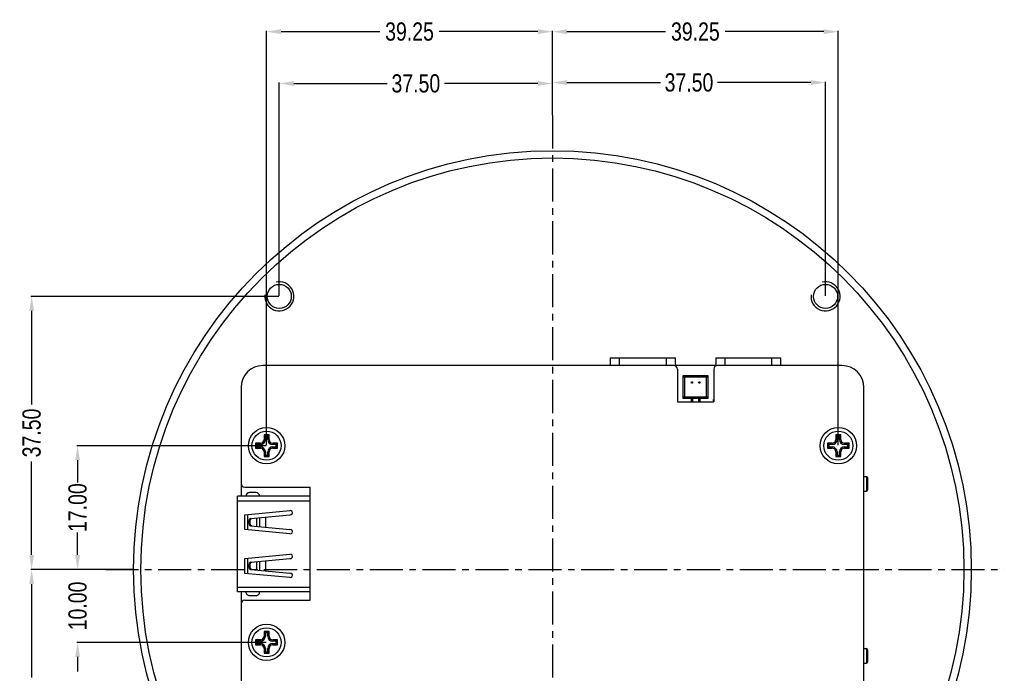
# Model space of a CAD drawing. Header units: inches. Extents: x -81 to 540, y -463 to 100.
# Tile 8 of 8: x 103 to 238, y -1 to 88. Entities that reach past the tile are written whole.
import ezdxf

# ---------------------------------------------------------------- set-up
doc = ezdxf.new("R2010")
doc.units = ezdxf.units.IN
doc.header["$LTSCALE"] = 1.21
doc.header["$MEASUREMENT"] = 0
doc.header["$PDMODE"] = 3
doc.header["$PDSIZE"] = 0.3125
doc.linetypes.add('CENTER', pattern=[2, 1.25, -0.25, 0.25, -0.25])
doc.layers.get('0').update_dxf_attribs({"linetype": 'CONTINUOUS'})
doc.layers.get('Defpoints').update_dxf_attribs({"linetype": 'CONTINUOUS'})
doc.layers.add('02___PRT_ALL_AXES', color=7, linetype='CONTINUOUS')
doc.layers.add('DIM', color=3, linetype='CONTINUOUS')
doc.styles.get("Standard").update_dxf_attribs({"font": 'txt', "width": 0.8})
doc.dimstyles.get("Standard").update_dxf_attribs({"dimtxt": 0.15625, "dimasz": 0.1875, "dimexe": 0.125, "dimexo": 0.0625, "dimgap": 0.09, "dimtad": 0, "dimtih": 1, "dimtoh": 1, "dimzin": 4, "dimdsep": 46, "dimtxsty": 'STANDARD', "dimblk": '_FILLED', "dimblk1": '_FILLED', "dimblk2": '_FILLED', "dimcen": 0.09, "dimazin": 1, "dimtp": 0.01, "dimtm": 0.01, "dimtfac": 1, "dimtofl": 0, "dimtmove": 0, "dimatfit": 3, "dimldrblk": '_FILLED', "dimfxl": 1, "dimtolj": 1, "dimtzin": 4, "dimarcsym": 0})

# ---------------------------------------------------------------- blocks, each defined once
blk = doc.blocks.new('_FILLED')
at = {"color": 0, "linetype": 'ByBlock'}
blk.add_solid([(0, 0), (-1, 0.167), (-1, -0.167)], dxfattribs=at)
blk = doc.blocks.new('*D47')
at = {"layer": 'Defpoints', "color": 0}
for p in [(136.93, 29.92), (110.99, 12.92), (114.8, 12.92)]:
    blk.add_point(p, dxfattribs=at)
at = {"layer": 'DIM', "color": 0, "lineweight": -2}
for p, q in [((136.87, 29.92), (110.87, 29.92)), ((110.99, 27.92), (110.99, 24.85)), ((110.99, 14.92), (110.99, 18)), ((114.73, 12.92), (110.87, 12.92))]:
    blk.add_line(p, q, dxfattribs=at)
at = {"layer": 'DIM', "color": 0, "lineweight": -2, "xscale": 2, "yscale": 2, "zscale": 2}
for p, rotation in [((110.99, 29.92), 90), ((110.99, 12.92), 270)]:
    blk.add_blockref('_FILLED', p, dxfattribs=dict(at, rotation=rotation))
at = {"layer": 'DIM', "color": 0, "insert": (110.99, 21.42), "char_height": 2.5, "attachment_point": 5, "rotation": 90}
blk.add_mtext('\\A1;17.00', dxfattribs=at)
blk = doc.blocks.new('*D48')
at = {"layer": 'Defpoints', "color": 0}
for p in [(110.99, 12.92), (114.8, 12.92), (136.93, 2.92)]:
    blk.add_point(p, dxfattribs=at)
at = {"layer": 'DIM', "color": 0, "lineweight": -2}
for p, q in [((110.99, 14.92), (110.99, 16.92)), ((114.73, 12.92), (110.87, 12.92)), ((136.87, 2.92), (110.87, 2.92)), ((110.99, 0.92), (110.99, -1.08))]:
    blk.add_line(p, q, dxfattribs=at)
at = {"layer": 'DIM', "color": 0, "lineweight": -2, "xscale": 2, "yscale": 2, "zscale": 2}
for p, rotation in [((110.99, 12.92), 270), ((110.99, 2.92), 90)]:
    blk.add_blockref('_FILLED', p, dxfattribs=dict(at, rotation=rotation))
at = {"layer": 'DIM', "color": 0, "insert": (110.99, 7.92), "char_height": 2.5, "attachment_point": 5, "rotation": 90}
blk.add_mtext('\\A1;10.00', dxfattribs=at)
blk = doc.blocks.new('*D49')
at = {"layer": 'Defpoints', "color": 0}
for p in [(138.68, 50.42), (104.68, 12.92), (118.68, 12.92)]:
    blk.add_point(p, dxfattribs=at)
at = {"layer": 'DIM', "color": 0, "lineweight": -2}
for p, q in [((138.62, 50.42), (104.55, 50.42)), ((104.68, 48.42), (104.68, 35.6)), ((104.68, 14.92), (104.68, 27.75)), ((118.62, 12.92), (104.55, 12.92))]:
    blk.add_line(p, q, dxfattribs=at)
at = {"layer": 'DIM', "color": 0, "lineweight": -2, "xscale": 2, "yscale": 2, "zscale": 2}
for p, rotation in [((104.68, 50.42), 90), ((104.68, 12.92), 270)]:
    blk.add_blockref('_FILLED', p, dxfattribs=dict(at, rotation=rotation))
at = {"layer": 'DIM', "color": 0, "insert": (104.68, 31.67), "char_height": 2.5, "attachment_point": 5, "rotation": 90}
blk.add_mtext('\\A1;37.50', dxfattribs=at)
blk = doc.blocks.new('*D50')
at = {"layer": 'Defpoints', "color": 0}
for p in [(104.68, 12.92), (118.68, 12.92), (138.68, -24.58)]:
    blk.add_point(p, dxfattribs=at)
at = {"layer": 'DIM', "color": 0, "lineweight": -2}
for p, q in [((118.62, 12.92), (104.55, 12.92)), ((104.68, 10.92), (104.68, -1.9)), ((104.68, -22.58), (104.68, -9.75)), ((138.62, -24.58), (104.55, -24.58))]:
    blk.add_line(p, q, dxfattribs=at)
at = {"layer": 'DIM', "color": 0, "lineweight": -2, "xscale": 2, "yscale": 2, "zscale": 2}
for p, rotation in [((104.68, 12.92), 90), ((104.68, -24.58), 270)]:
    blk.add_blockref('_FILLED', p, dxfattribs=dict(at, rotation=rotation))
at = {"layer": 'DIM', "color": 0, "insert": (104.68, -5.83), "char_height": 2.5, "attachment_point": 5, "rotation": 90}
blk.add_mtext('\\A1;37.50', dxfattribs=at)
blk = doc.blocks.new('*D53')
at = {"layer": 'Defpoints', "color": 0}
for p in [(176.18, 79.65), (176.18, 75.25), (138.68, 50.42)]:
    blk.add_point(p, dxfattribs=at)
at = {"layer": 'DIM', "color": 0, "lineweight": -2}
for p, q in [((138.68, 50.49), (138.68, 79.78)), ((176.18, 75.31), (176.18, 79.78)), ((140.68, 79.65), (153.51, 79.65)), ((174.18, 79.65), (161.36, 79.65))]:
    blk.add_line(p, q, dxfattribs=at)
at = {"layer": 'DIM', "color": 0, "lineweight": -2, "xscale": 2, "yscale": 2, "zscale": 2, "rotation": 180}
blk.add_blockref('_FILLED', (138.68, 79.65), dxfattribs=at)
at = {"layer": 'DIM', "color": 0, "lineweight": -2, "xscale": 2, "yscale": 2, "zscale": 2}
blk.add_blockref('_FILLED', (176.18, 79.65), dxfattribs=at)
at = {"layer": 'DIM', "color": 0, "insert": (157.43, 79.65), "char_height": 2.5, "attachment_point": 5}
blk.add_mtext('\\A1;37.50', dxfattribs=at)
blk = doc.blocks.new('*D54')
at = {"layer": 'Defpoints', "color": 0}
for p in [(176.18, 79.78), (176.18, 75.25), (213.68, 50.42)]:
    blk.add_point(p, dxfattribs=at)
at = {"layer": 'DIM', "color": 0, "lineweight": -2}
for p, q in [((176.18, 75.31), (176.18, 79.9)), ((178.18, 79.78), (191.01, 79.78)), ((211.68, 79.78), (198.86, 79.78)), ((213.68, 50.49), (213.68, 79.9))]:
    blk.add_line(p, q, dxfattribs=at)
at = {"layer": 'DIM', "color": 0, "lineweight": -2, "xscale": 2, "yscale": 2, "zscale": 2, "rotation": 180}
blk.add_blockref('_FILLED', (176.18, 79.78), dxfattribs=at)
at = {"layer": 'DIM', "color": 0, "lineweight": -2, "xscale": 2, "yscale": 2, "zscale": 2}
blk.add_blockref('_FILLED', (213.68, 79.78), dxfattribs=at)
at = {"layer": 'DIM', "color": 0, "insert": (194.93, 79.78), "char_height": 2.5, "attachment_point": 5}
blk.add_mtext('\\A1;37.50', dxfattribs=at)
blk = doc.blocks.new('*D55')
at = {"layer": 'Defpoints', "color": 0}
for p in [(176.18, 86.77), (176.18, 75.25), (215.43, 29.92)]:
    blk.add_point(p, dxfattribs=at)
at = {"layer": 'DIM', "color": 0, "lineweight": -2}
for p, q in [((176.18, 75.31), (176.18, 86.9)), ((178.18, 86.77), (191.72, 86.77)), ((213.43, 86.77), (199.9, 86.77)), ((215.43, 29.99), (215.43, 86.9))]:
    blk.add_line(p, q, dxfattribs=at)
at = {"layer": 'DIM', "color": 0, "lineweight": -2, "xscale": 2, "yscale": 2, "zscale": 2, "rotation": 180}
blk.add_blockref('_FILLED', (176.18, 86.77), dxfattribs=at)
at = {"layer": 'DIM', "color": 0, "lineweight": -2, "xscale": 2, "yscale": 2, "zscale": 2}
blk.add_blockref('_FILLED', (215.43, 86.77), dxfattribs=at)
at = {"layer": 'DIM', "color": 0, "insert": (195.81, 86.77), "char_height": 2.5, "attachment_point": 5}
blk.add_mtext('\\A1;39.25', dxfattribs=at)
blk = doc.blocks.new('*D56')
at = {"layer": 'Defpoints', "color": 0}
for p in [(176.18, 86.77), (176.18, 75.25), (136.93, 29.92)]:
    blk.add_point(p, dxfattribs=at)
at = {"layer": 'DIM', "color": 0, "lineweight": -2}
for p, q in [((136.93, 29.99), (136.93, 86.9)), ((138.93, 86.77), (152.47, 86.77)), ((174.18, 86.77), (160.65, 86.77)), ((176.18, 75.31), (176.18, 86.9))]:
    blk.add_line(p, q, dxfattribs=at)
at = {"layer": 'DIM', "color": 0, "lineweight": -2, "xscale": 2, "yscale": 2, "zscale": 2, "rotation": 180}
blk.add_blockref('_FILLED', (136.93, 86.77), dxfattribs=at)
at = {"layer": 'DIM', "color": 0, "lineweight": -2, "xscale": 2, "yscale": 2, "zscale": 2}
blk.add_blockref('_FILLED', (176.18, 86.77), dxfattribs=at)
at = {"layer": 'DIM', "color": 0, "insert": (156.56, 86.77), "char_height": 2.5, "attachment_point": 5}
blk.add_mtext('\\A1;39.25', dxfattribs=at)

msp = doc.modelspace()

# ---------------------------------------------------------------- linework, layer by layer
at = {"color": 7, "linetype": 'Continuous'}
for p, q in [((184.122, 41.975), (184.122, 40.923)), ((184.122, 41.975), (193.062, 41.975)), ((185.402, 40.923), (185.402, 41.975)), ((191.782, 41.975), (191.782, 40.923)), ((193.062, 40.859), (193.062, 41.975)), ((198.599, 41.975), (207.539, 41.976)), ((198.599, 41.975), (198.599, 40.858)), ((199.879, 40.923), (199.879, 41.975)), ((206.259, 41.976), (206.259, 40.923)), ((207.539, 40.923), (207.539, 41.976)), ((192.831, 40.923), (136.432, 40.923)), ((198.599, 40.923), (193.062, 40.923)), ((215.932, 40.923), (198.831, 40.923)), ((193.331, 40.423), (193.331, 35.923)), ((194.131, 36.395), (194.131, 39.549)), ((194.131, 39.549), (197.531, 39.549)), ((194.231, 39.341), (194.231, 39.549)), ((197.431, 39.341), (194.231, 39.341)), ((194.334, 39.549), (194.334, 36.395)), ((197.328, 36.395), (197.328, 39.549)), ((197.431, 39.549), (197.431, 39.341)), ((197.531, 39.549), (197.531, 36.395)), ((198.331, 40.423), (198.331, 35.923)), ((133.432, 37.923), (133.432, 24.723)), ((218.932, -13.827), (218.932, 37.923)), ((194.231, 36.407), (194.231, 36.614)), ((194.231, 36.614), (197.431, 36.614)), ((197.431, 36.614), (197.431, 36.407)), ((193.382, 36.245), (193.331, 36.245)), ((193.331, 36.045), (193.382, 36.045)), ((193.331, 35.923), (198.331, 35.923)), ((193.382, 35.923), (193.382, 36.245)), ((197.531, 36.395), (194.131, 36.395)), ((197.431, 36.407), (194.231, 36.407)), ((195.231, 36.395), (195.231, 35.923)), ((195.431, 36.395), (195.431, 35.923)), ((196.231, 36.395), (196.231, 35.923)), ((196.431, 36.395), (196.431, 35.923)), ((198.28, 35.923), (198.28, 36.245)), ((198.331, 36.245), (198.28, 36.245)), ((198.28, 36.045), (198.331, 36.045)), ((136.582, 31.423), (136.582, 30.773)), ((136.582, 31.423), (136.769, 31.235)), ((137.282, 31.423), (136.582, 31.423)), ((136.769, 31.235), (136.769, 30.773)), ((137.094, 31.235), (136.769, 31.235)), ((137.282, 31.423), (137.094, 31.235)), ((137.094, 30.773), (137.094, 31.235)), ((137.282, 30.773), (137.282, 31.423)), ((215.782, 31.423), (215.082, 31.423)), ((215.082, 31.423), (215.082, 30.773)), ((215.082, 31.423), (215.269, 31.235)), ((215.594, 31.235), (215.269, 31.235)), ((215.269, 31.235), (215.269, 30.773)), ((215.782, 31.423), (215.594, 31.235)), ((215.594, 30.773), (215.594, 31.235)), ((215.782, 30.773), (215.782, 31.423)), ((135.432, 30.273), (135.432, 29.573)), ((135.432, 30.273), (135.619, 30.085)), ((136.082, 30.273), (135.432, 30.273)), ((135.432, 29.573), (135.619, 29.76)), ((135.619, 30.085), (135.619, 29.76)), ((136.082, 30.085), (135.619, 30.085)), ((135.619, 29.76), (136.082, 29.76)), ((136.082, 30.273), (136.082, 30.085)), ((136.082, 29.573), (136.082, 29.76)), ((136.582, 30.773), (136.769, 30.773)), ((137.282, 30.773), (137.094, 30.773)), ((137.782, 30.273), (137.782, 30.085)), ((138.432, 30.273), (137.782, 30.273)), ((138.244, 30.085), (137.782, 30.085)), ((137.782, 29.573), (137.782, 29.76)), ((137.782, 29.76), (138.244, 29.76)), ((138.432, 30.273), (138.244, 30.085)), ((138.244, 29.76), (138.244, 30.085)), ((138.432, 29.573), (138.244, 29.76)), ((138.432, 29.573), (138.432, 30.273)), ((214.582, 30.273), (213.932, 30.273)), ((213.932, 30.273), (213.932, 29.573)), ((213.932, 30.273), (214.119, 30.085)), ((213.932, 29.573), (214.119, 29.76)), ((214.582, 30.085), (214.119, 30.085)), ((214.119, 30.085), (214.119, 29.76)), ((214.119, 29.76), (214.582, 29.76)), ((214.582, 30.273), (214.582, 30.085)), ((214.582, 29.573), (214.582, 29.76)), ((215.082, 30.773), (215.269, 30.773)), ((215.782, 30.773), (215.594, 30.773)), ((216.932, 30.273), (216.282, 30.273)), ((216.282, 30.273), (216.282, 30.085)), ((216.744, 30.085), (216.282, 30.085)), ((216.282, 29.76), (216.744, 29.76)), ((216.282, 29.573), (216.282, 29.76)), ((216.932, 30.273), (216.744, 30.085)), ((216.744, 29.76), (216.744, 30.085)), ((216.932, 29.573), (216.744, 29.76)), ((216.932, 29.573), (216.932, 30.273)), ((135.432, 29.573), (136.082, 29.573)), ((136.582, 29.073), (136.582, 28.423)), ((136.582, 29.073), (136.769, 29.073)), ((136.582, 28.423), (136.769, 28.61)), ((136.582, 28.423), (137.282, 28.423)), ((136.769, 29.073), (136.769, 28.61)), ((136.769, 28.61), (137.094, 28.61)), ((137.094, 28.61), (137.094, 29.073)), ((137.282, 29.073), (137.094, 29.073)), ((137.282, 28.423), (137.094, 28.61)), ((137.282, 28.423), (137.282, 29.073)), ((137.782, 29.573), (138.432, 29.573)), ((213.932, 29.573), (214.582, 29.573)), ((215.082, 29.073), (215.269, 29.073)), ((215.082, 29.073), (215.082, 28.423)), ((215.082, 28.423), (215.269, 28.61)), ((215.082, 28.423), (215.782, 28.423)), ((215.269, 29.073), (215.269, 28.61)), ((215.269, 28.61), (215.594, 28.61)), ((215.782, 29.073), (215.594, 29.073)), ((215.594, 28.61), (215.594, 29.073)), ((215.782, 28.423), (215.594, 28.61)), ((215.782, 28.423), (215.782, 29.073)), ((216.282, 29.573), (216.932, 29.573)), ((218.932, 25.699), (219.306, 25.699)), ((219.306, 25.699), (219.306, 23.699)), ((133.429, 24.723), (133.429, 22.974)), ((219.456, 25.549), (219.456, 23.849)), ((133.932, 24.223), (142.929, 24.223)), ((135.488, 23.484), (134.588, 23.484)), ((142.929, 22.973), (142.929, 24.223)), ((218.932, 23.699), (219.306, 23.699)), ((132.927, 9.874), (132.928, 22.974)), ((142.928, 22.973), (132.928, 22.974)), ((132.928, 22.374), (142.928, 22.373)), ((142.927, 9.873), (142.928, 22.973)), ((133.927, 18.396), (133.928, 20.451)), ((133.928, 20.451), (140.15, 21.021)), ((134.294, 20.485), (134.293, 18.363)), ((134.752, 19.929), (140.15, 20.423)), ((134.696, 19.646), (134.524, 19.63)), ((134.524, 19.218), (134.524, 19.63)), ((134.524, 19.218), (134.696, 19.202)), ((134.696, 19.202), (134.696, 19.646)), ((135.556, 20.003), (135.555, 18.845)), ((136.001, 18.804), (136.001, 20.044)), ((136.823, 18.728), (136.823, 20.119)), ((140.15, 17.826), (133.927, 18.396)), ((134.752, 18.918), (140.15, 18.423)), ((133.927, 14.451), (140.15, 15.021)), ((133.927, 12.396), (133.927, 14.451)), ((134.293, 14.485), (134.293, 12.363)), ((134.696, 13.646), (134.524, 13.63)), ((134.524, 13.218), (134.524, 13.63)), ((134.696, 13.202), (134.696, 13.646)), ((134.751, 13.929), (140.15, 14.423)), ((135.555, 14.003), (135.555, 12.845)), ((136.001, 12.804), (136.001, 14.044)), ((136.822, 12.728), (136.822, 14.119)), ((140.149, 11.826), (133.927, 12.396)), ((134.524, 13.218), (134.696, 13.202)), ((134.751, 12.918), (140.149, 12.423)), ((142.927, 10.473), (132.927, 10.474)), ((142.927, 9.873), (132.927, 9.874)), ((133.426, 9.874), (133.425, 8.223)), ((142.929, 8.723), (142.929, 10.473)), ((133.432, 8.223), (133.432, -13.827)), ((133.932, 8.723), (142.929, 8.723)), ((134.588, 9.362), (135.488, 9.362)), ((136.582, 4.423), (136.582, 3.773)), ((136.582, 4.423), (136.769, 4.235)), ((137.282, 4.423), (136.582, 4.423)), ((136.769, 4.235), (136.769, 3.773)), ((137.094, 4.235), (136.769, 4.235)), ((137.282, 4.423), (137.094, 4.235)), ((137.094, 3.773), (137.094, 4.235)), ((137.282, 3.773), (137.282, 4.423)), ((135.432, 3.273), (135.432, 2.573)), ((135.432, 3.273), (135.619, 3.085)), ((136.082, 3.273), (135.432, 3.273)), ((135.432, 2.573), (135.619, 2.76)), ((135.619, 3.085), (135.619, 2.76)), ((136.082, 3.085), (135.619, 3.085)), ((135.619, 2.76), (136.082, 2.76)), ((136.082, 3.273), (136.082, 3.085)), ((136.082, 2.573), (136.082, 2.76)), ((136.582, 3.773), (136.769, 3.773)), ((137.282, 3.773), (137.094, 3.773)), ((137.782, 3.273), (137.782, 3.085)), ((138.432, 3.273), (137.782, 3.273)), ((138.244, 3.085), (137.782, 3.085)), ((137.782, 2.573), (137.782, 2.76)), ((137.782, 2.76), (138.244, 2.76)), ((138.432, 3.273), (138.244, 3.085)), ((138.244, 2.76), (138.244, 3.085)), ((138.432, 2.573), (138.244, 2.76)), ((138.432, 2.573), (138.432, 3.273)), ((135.432, 2.573), (136.082, 2.573)), ((136.582, 2.073), (136.582, 1.423)), ((136.582, 2.073), (136.769, 2.073)), ((136.582, 1.423), (136.769, 1.61)), ((136.582, 1.423), (137.282, 1.423)), ((136.769, 2.073), (136.769, 1.61)), ((136.769, 1.61), (137.094, 1.61)), ((137.094, 1.61), (137.094, 2.073)), ((137.282, 2.073), (137.094, 2.073)), ((137.282, 1.423), (137.094, 1.61)), ((137.282, 1.423), (137.282, 2.073)), ((137.782, 2.573), (138.432, 2.573)), ((218.932, 2.061), (219.302, 2.061)), ((219.302, 2.061), (219.302, 0.061)), ((219.452, 1.911), (219.452, 0.211)), ((218.932, 0.061), (219.302, 0.061))]:
    msp.add_line(p, q, dxfattribs=at)
for centre, radius in [((176.182, 12.923), 57.5), ((176.182, 12.923), 56.5), ((138.682, 50.423), 1.65), ((213.682, 50.423), 1.65), ((195.331, 38.601), 0.1), ((196.331, 38.601), 0.1), ((136.932, 29.923), 2.5), ((215.432, 29.923), 2.5), ((136.932, 2.923), 2.5)]:
    msp.add_circle(centre, radius, dxfattribs=at)
for centre, radius, start, end in [((136.432, 37.923), 3, 90, 180), ((192.831, 40.423), 0.5, 0, 90), ((198.831, 40.423), 0.5, 90, 180), ((215.932, 37.923), 3, 0, 90), ((136.082, 30.773), 0.688, 270, 0), ((136.082, 30.773), 0.5, 270, 0), ((136.082, 29.073), 0.688, 0, 90), ((137.782, 30.773), 0.688, 180, 270), ((137.782, 29.073), 0.688, 90, 180), ((137.782, 30.773), 0.5, 180, 270), ((214.582, 30.773), 0.688, 270, 0), ((214.582, 30.773), 0.5, 270, 0), ((214.582, 29.073), 0.688, 0, 90), ((216.282, 30.773), 0.688, 180, 270), ((216.282, 29.073), 0.688, 90, 180), ((216.282, 30.773), 0.5, 180, 270), ((136.082, 29.073), 0.5, 0, 90), ((137.782, 29.073), 0.5, 90, 180), ((214.582, 29.073), 0.5, 0, 90), ((216.282, 29.073), 0.5, 90, 180), ((219.306, 25.549), 0.15, 0, 90), ((133.932, 24.723), 0.5, 180, 270), ((134.588, 22.984), 0.5, 90, 181.16618), ((135.488, 22.984), 0.5, 358.81272, 90), ((219.306, 23.849), 0.15, 270, 0), ((140.178, 20.722), 0.3, 264.75996, 95.22777), ((140.177, 18.125), 0.3, 264.75996, 95.22777), ((140.177, 14.722), 0.3, 264.75996, 95.22777), ((140.177, 12.125), 0.3, 264.75996, 95.22777), ((134.588, 9.862), 0.5, 178.58803, 270), ((135.488, 9.862), 0.5, 270, 1.3912), ((133.932, 8.223), 0.5, 90, 180), ((136.082, 3.773), 0.688, 270, 0), ((136.082, 3.773), 0.5, 270, 0), ((136.082, 2.073), 0.688, 0, 90), ((137.782, 3.773), 0.688, 180, 270), ((137.782, 2.073), 0.688, 90, 180), ((137.782, 3.773), 0.5, 180, 270), ((136.082, 2.073), 0.5, 0, 90), ((137.782, 2.073), 0.5, 90, 180), ((219.302, 1.911), 0.15, 0, 90), ((219.302, 0.211), 0.15, 270, 0)]:
    msp.add_arc(centre, radius, start, end, dxfattribs=at)
for points, knots in [([(134.752, 19.929), (134.721, 19.926), (134.658, 19.905), (134.583, 19.836), (134.535, 19.74), (134.524, 19.667), (134.524, 19.63)], [0, 0, 0, 0, 0.2270804, 0.4690563, 0.7287863, 1, 1, 1, 1]), ([(134.524, 19.218), (134.524, 19.181), (134.535, 19.108), (134.583, 19.012), (134.658, 18.943), (134.721, 18.921), (134.752, 18.918)], [0, 0, 0, 0, 0.2712137, 0.5309437, 0.7729196, 1, 1, 1, 1]), ([(134.696, 19.645), (134.696, 19.682), (134.707, 19.755), (134.756, 19.851), (134.83, 19.921), (134.893, 19.942), (134.924, 19.945)], [0, 0, 0, 0, 0.2712137, 0.5309437, 0.7729196, 1, 1, 1, 1]), ([(134.924, 18.903), (134.893, 18.905), (134.83, 18.927), (134.755, 18.996), (134.707, 19.092), (134.696, 19.165), (134.696, 19.202)], [0, 0, 0, 0, 0.2270804, 0.4690563, 0.7287863, 1, 1, 1, 1]), ([(134.751, 13.929), (134.72, 13.926), (134.657, 13.905), (134.583, 13.836), (134.535, 13.74), (134.524, 13.667), (134.524, 13.63)], [0, 0, 0, 0, 0.2270804, 0.4690563, 0.7287863, 1, 1, 1, 1]), ([(134.696, 13.645), (134.696, 13.682), (134.707, 13.755), (134.755, 13.851), (134.829, 13.921), (134.892, 13.942), (134.923, 13.945)], [0, 0, 0, 0, 0.2712137, 0.5309437, 0.7729196, 1, 1, 1, 1]), ([(134.524, 13.218), (134.524, 13.181), (134.535, 13.108), (134.583, 13.012), (134.657, 12.943), (134.72, 12.921), (134.751, 12.918)], [0, 0, 0, 0, 0.2712137, 0.5309437, 0.7729196, 1, 1, 1, 1]), ([(134.923, 12.903), (134.892, 12.905), (134.829, 12.927), (134.755, 12.996), (134.707, 13.092), (134.696, 13.165), (134.696, 13.202)], [0, 0, 0, 0, 0.2270804, 0.4690563, 0.7287863, 1, 1, 1, 1])]:
    msp.add_open_spline(points, degree=3, knots=knots, dxfattribs=at)
at = {"layer": '02___PRT_ALL_AXES', "color": 7, "linetype": 'Continuous'}
for centre in [(136.932, 29.923), (215.432, 29.923), (136.932, 2.923)]:
    msp.add_circle(centre, 2, dxfattribs=at)
at = {"layer": 'DIM', "color": 6, "linetype": 'CENTER', "ltscale": 3}
for p, q in [((176.182, 75.249), (176.182, -50.255)), ((114.796, 12.923), (238.223, 12.923))]:
    msp.add_line(p, q, dxfattribs=at)
at = {"layer": 'DIM'}
for centre in [(138.682, 50.423), (213.682, 50.423)]:
    msp.add_arc(centre, 2, 173.92421, 103.08074, dxfattribs=at)

# ---------------------------------------------------------------- dimensions: what is measured, and where the dimension line sits
for base, p1, picture, middle in [((176.182, 86.771), (136.932, 29.923), '*D56', (156.557, 86.771)), ((176.182, 86.771), (215.432, 29.923), '*D55', (195.807, 86.771)), ((176.182, 79.651), (138.682, 50.423), '*D53', (157.432, 79.651)), ((176.182, 79.776), (213.682, 50.423), '*D54', (194.932, 79.776))]:
    dim = msp.add_linear_dim(base=base, p1=p1, p2=(176.182, 75.249), dimstyle='STANDARD', override={"dimtxt": 2.5, "dimasz": 2, "dimtih": 0, "dimtoh": 0, "dimzin": 0, "dimcen": 0.198, "dimadec": 0, "dimazin": 0, "dimtp": 0, "dimtm": 0, "dimtdec": 4, "dimtzin": 0}, dxfattribs=at)
    dim.commit()
    dim.dimension.update_dxf_attribs({"geometry": picture, "text_midpoint": middle})
for base, p1, p2, picture, middle in [((104.678, 12.923), (138.682, 50.423), (118.682, 12.923), '*D49', (104.678, 31.673)), ((110.993, 12.923), (136.932, 29.923), (114.796, 12.923), '*D47', (110.993, 21.423)), ((110.993, 12.923), (136.932, 2.923), (114.796, 12.923), '*D48', (110.993, 7.923)), ((104.678, 12.923), (138.682, -24.577), (118.682, 12.923), '*D50', (104.678, -5.827))]:
    dim = msp.add_linear_dim(base=base, p1=p1, p2=p2, angle=90, dimstyle='STANDARD', override={"dimtxt": 2.5, "dimasz": 2, "dimtih": 0, "dimtoh": 0, "dimzin": 0, "dimcen": 0.198, "dimadec": 0, "dimazin": 0, "dimtp": 0, "dimtm": 0, "dimtdec": 4, "dimtzin": 0}, dxfattribs=at)
    dim.commit()
    dim.dimension.update_dxf_attribs({"geometry": picture, "text_midpoint": middle})

doc.saveas('drawing.dxf')
